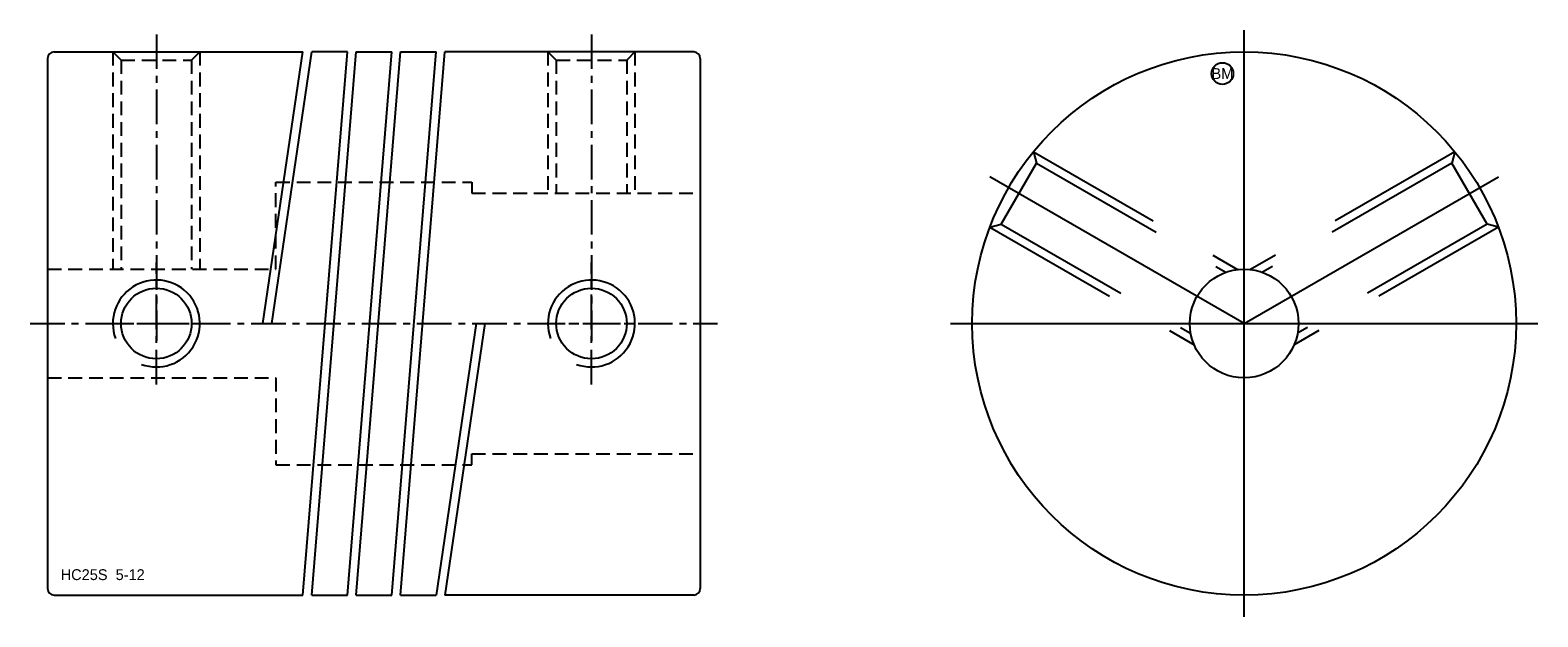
# Model space of a CAD drawing. Extents: x -10.9 to 58.4, y -13.5 to 13.5.
import ezdxf
from ezdxf.enums import TextEntityAlignment as Align

# ---------------------------------------------------------------- set-up
doc = ezdxf.new("R2010")
doc.units = 0
doc.header["$MEASUREMENT"] = 0
doc.linetypes.add('CENTER', pattern=[50.8, 31.75, -6.35, 6.35, -6.35])
doc.linetypes.add('HIDDEN', pattern=[9.525, 6.35, -3.175])
doc.layers.get('0').update_dxf_attribs({"linetype": 'CONTINUOUS'})
for name, color, linetype in [('BOM', 6, 'CONTINUOUS'), ('CENTER', 1, 'CENTER'), ('HIDDEN', 2, 'HIDDEN'), ('THIN', 3, 'CONTINUOUS')]:
    doc.layers.add(name, color=color, linetype=linetype)

# ---------------------------------------------------------------- blocks, each defined once
blk = doc.blocks.new('MCLBM2')
blk.add_circle((0, 0), 0.5)
blk.add_text('BM', height=0.5).set_placement((0, 0), align=Align.MIDDLE)
at = {"flags": 1}
for tag, p in [('NAME', (0, -1)), ('ENAME', (0, -2)), ('SPEC', (0, -3)), ('MATERIAL', (0, -4)), ('QTY', (0, -5)), ('WEIGHT', (0, -6)), ('PRICE', (0, -7)), ('REMARK', (0, -8)), ('USER1', (0, -9)), ('USER2', (0, -10)), ('USER3', (0, -11)), ('USER4', (0, -12)), ('USER5', (0, -13)), ('USER6', (0, -14))]:
    blk.add_attdef(tag, p, '', height=0.5, dxfattribs=at)

msp = doc.modelspace()

# ---------------------------------------------------------------- linework, layer by layer
at = {"ltscale": 0.1}
for p, q in [((-9.8, 12.5), (1.638, 12.5)), ((-0.202, 0), (1.638, 12.5)), ((0.202, 0), (2.042, 12.5)), ((1.639, -12.5), (3.679, 12.5)), ((2.041, -12.5), (4.081, 12.5)), ((3.679, 12.5), (2.042, 12.5)), ((3.679, -12.5), (5.719, 12.5)), ((4.081, -12.5), (6.121, 12.5)), ((4.081, 12.5), (5.719, 12.5)), ((5.719, -12.5), (7.759, 12.5)), ((6.121, -12.5), (8.161, 12.5)), ((6.121, 12.5), (7.759, 12.5)), ((19.6, 12.5), (8.161, 12.5)), ((-10.1, 12.2), (-10.1, -12.2)), ((19.9, 12.2), (19.9, -12.2)), ((-0.202, 0), (0.202, 0)), ((9.598, 0), (7.758, -12.5)), ((10.002, 0), (8.162, -12.5)), ((9.598, 0), (10.002, 0)), ((-9.8, -12.5), (1.639, -12.5)), ((2.041, -12.5), (3.679, -12.5)), ((4.081, -12.5), (5.719, -12.5)), ((6.121, -12.5), (7.758, -12.5)), ((19.6, -12.5), (8.162, -12.5))]:
    msp.add_line(p, q, dxfattribs=at)
for radius in [12.5, 2.5]:
    msp.add_circle((44.9, 0), radius)
for centre in [(-5.1, 0), (14.9, 0)]:
    msp.add_circle(centre, 1.621, dxfattribs=at)
for centre, start, end in [((-9.8, 12.2), 90, 180), ((19.6, 12.2), 0, 90), ((-9.8, -12.2), 180, 270), ((19.6, -12.2), 270, 0)]:
    msp.add_arc(centre, 0.3, start, end, dxfattribs=at)
at = {"layer": 'CENTER', "ltscale": 0.05}
for p, q in [((-5.1, 13.3), (-5.1, -0.8)), ((14.9, 13.3), (14.9, -0.8)), ((-5.1, -2.8), (-5.1, 2.8)), ((14.9, -2.8), (14.9, 2.8)), ((-10.9, 0), (20.7, 0)), ((-7.9, 0), (-2.3, 0)), ((12.1, 0), (17.7, 0))]:
    msp.add_line(p, q, dxfattribs=at)
at = {"layer": 'CENTER'}
for p, q in [((44.9, -13.5), (44.9, 13.5)), ((44.9, 0), (33.209, 6.75)), ((31.4, 0), (58.4, 0))]:
    msp.add_line(p, q, dxfattribs=at)
at = {"layer": 'CENTER', "extrusion": (1.22461e-16, -2.99932e-32, -1)}
msp.add_line((44.9, 0), (56.591, 6.75), dxfattribs=at)
at = {"layer": 'HIDDEN', "ltscale": 0.1}
for p, q in [((-7.1, 12.5), (-7.1, 2.5)), ((-7.1, 12.5), (-6.721, 12.121)), ((-3.1, 12.5), (-3.479, 12.121)), ((-3.1, 12.5), (-3.1, 2.5)), ((12.9, 12.5), (12.9, 6)), ((12.9, 12.5), (13.279, 12.121)), ((16.9, 12.5), (16.521, 12.121)), ((16.9, 12.5), (16.9, 6)), ((-6.721, 12.121), (-6.721, 2.5)), ((-6.721, 12.121), (-3.479, 12.121)), ((-3.479, 12.121), (-3.479, 2.5)), ((13.279, 12.121), (13.279, 6)), ((13.279, 12.121), (16.521, 12.121)), ((16.521, 12.121), (16.521, 6))]:
    msp.add_line(p, q, dxfattribs=at)
at = {"layer": 'HIDDEN'}
for p, q in [((35.214, 7.902), (44.601, 2.482)), ((35.214, 7.902), (35.353, 7.384)), ((33.732, 4.576), (35.353, 7.384)), ((35.353, 7.384), (44.062, 2.356)), ((33.214, 4.437), (33.732, 4.576)), ((33.214, 4.437), (42.601, -0.982)), ((33.732, 4.576), (42.441, -0.452))]:
    msp.add_line(p, q, dxfattribs=at)
at = {"layer": 'HIDDEN', "extrusion": (1.22461e-16, -2.99932e-32, -1)}
for p, q in [((54.586, 7.902), (45.199, 2.482)), ((54.586, 7.902), (54.447, 7.384)), ((54.447, 7.384), (45.738, 2.356)), ((56.068, 4.576), (54.447, 7.384)), ((56.586, 4.437), (47.199, -0.982)), ((56.068, 4.576), (47.359, -0.452)), ((56.586, 4.437), (56.068, 4.576))]:
    msp.add_line(p, q, dxfattribs=at)
at = {"layer": 'HIDDEN', "ltscale": 0.1}
msp.add_lwpolyline([(-10.1, 2.5), (0.4, 2.5), (0.4, 6.5), (9.4, 6.5), (9.4, 6), (19.9, 6)], dxfattribs=at)
at = {"layer": 'HIDDEN', "ltscale": 0.1, "extrusion": (-2.99932e-32, -1.22461e-16, -1)}
msp.add_lwpolyline([(10.1, -2.5), (-0.4, -2.5), (-0.4, -6.5), (-9.4, -6.5), (-9.4, -6), (-19.9, -6)], dxfattribs=at)
at = {"layer": 'THIN', "ltscale": 0.1}
for centre in [(-5.1, 0), (14.9, 0)]:
    msp.add_arc(centre, 2, 250, 200, dxfattribs=at)

# ---------------------------------------------------------------- block references
at = {"layer": 'BOM'}
msp.add_blockref('MCLBM2', (43.9, 11.5), dxfattribs=at)

# ---------------------------------------------------------------- texts
msp.add_text('HC25S  5-12', height=0.5).set_placement((-9.498, -11.807))

doc.saveas('drawing.dxf')
